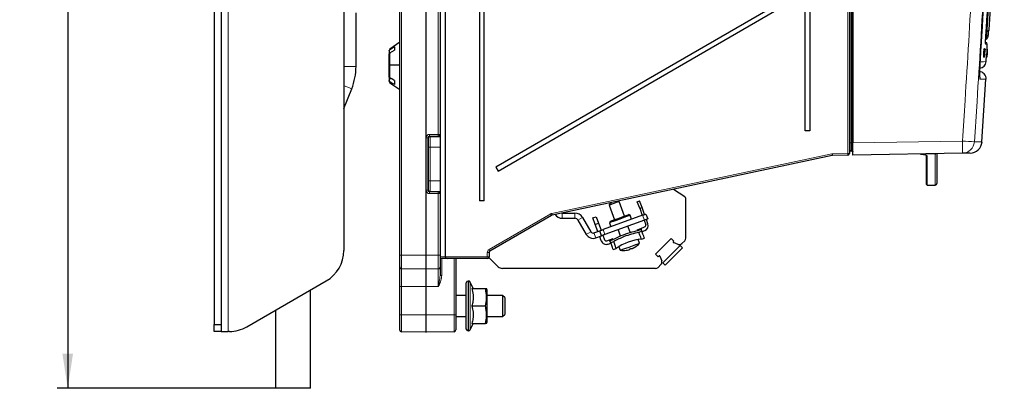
# Model space of a CAD drawing. Header units: millimetres. Extents: x 5 to 418, y 2 to 292.
# Tile 42 of 53: x 166 to 259, y 122 to 157. Entities that reach past the tile are written whole.
import ezdxf

# ---------------------------------------------------------------- set-up
doc = ezdxf.new("R2010")
doc.units = ezdxf.units.MM
doc.layers.add('SLD-0', color=7, linetype='Continuous')
doc.styles.add('SLDTEXTSTYLE0', font='TXT', dxfattribs={"width": 0.605})
doc.dimstyles.new('SLDDIMSTYLE0', dxfattribs={"dimtxt": 3.5, "dimasz": 3.302, "dimexe": 0, "dimexo": 0.0625, "dimgap": 0.875, "dimtad": 1, "dimlfac": 3, "dimrnd": 1e-09, "dimzin": 12, "dimdsep": 46, "dimtxsty": 'SLDTEXTSTYLE0', "dimsah": 1, "dimcen": 0.09, "dimadec": 0, "dimazin": 3, "dimtfac": 1, "dimtofl": 0, "dimtmove": 0, "dimatfit": 3, "dimfxl": 1, "dimfrac": 2, "dimtolj": 1, "dimtzin": 12, "dimarcsym": 0})

# ---------------------------------------------------------------- blocks, each defined once
blk = doc.blocks.new('_D_3')
at = {"layer": 'SLD-0', "color": 7}
for p, q in [((184.038, 252.29), (169.082, 252.29)), ((170.082, 252.29), (170.082, 121.89)), ((192.872, 121.89), (169.082, 121.89))]:
    blk.add_line(p, q, dxfattribs=at)
for points in [[(170.082, 252.29), (169.574, 248.988), (170.59, 248.988)], [(170.082, 121.89), (170.59, 125.192), (169.574, 125.192)]]:
    blk.add_solid(points, dxfattribs=at)
at = {"layer": 'SLD-0', "color": 7, "insert": (165.57, 181.074), "char_height": 3.5, "attachment_point": 1, "rotation": 90, "style": 'SLDTEXTSTYLE0'}
blk.add_mtext('391,2', dxfattribs=at)

msp = doc.modelspace()

# ---------------------------------------------------------------- linework, layer by layer
at = {"color": 7, "linetype": 'Continuous', "lineweight": 18}
for p, q in [((185.3717, 127.2897), (185.3717, 252.2897)), ((201.8688, 245.223), (201.8688, 134.5564)), ((204.2022, 134.5564), (204.2022, 245.223)), ((204.208, 245.223), (204.208, 134.5564)), ((244.7036, 244.5567), (244.7036, 145.223)), ((244.8056, 145.223), (244.8056, 244.5567)), ((244.3747, 144.2202), (244.3747, 240.7644)), ((205.3746, 146.0431), (205.3746, 184.3196)), ((257.7866, 155.8547), (257.7869, 155.8596)), ((200.7761, 154.0988), (200.7761, 154.1559)), ((200.7761, 152.6308), (200.7761, 153.792)), ((257.3763, 153.9684), (257.3728, 153.9686)), ((257.65, 153.9144), (257.6494, 153.9144)), ((257.3558, 153.6676), (257.3533, 153.6677)), ((197.5384, 152.5035), (196.3717, 152.5035)), ((200.7761, 151.4182), (200.7761, 152.6275)), ((200.7761, 150.9568), (200.7761, 151.0589)), ((204.2109, 140.7359), (204.2109, 145.7102)), ((204.3746, 145.7102), (204.2109, 145.7102)), ((204.3746, 145.7102), (204.3746, 140.7359)), ((204.4279, 145.6569), (204.3746, 145.7102)), ((205.3717, 145.8765), (204.5413, 145.8767)), ((204.5413, 145.8767), (204.5945, 145.8235)), ((204.5442, 146.0434), (205.3746, 146.0431)), ((204.5945, 145.8235), (205.5384, 145.8235)), ((205.3717, 145.8582), (205.3717, 145.8765)), ((205.5384, 146.0431), (205.3746, 146.0431)), ((244.8717, 145.2288), (255.289, 145.4107)), ((204.4422, 141.6224), (204.4422, 144.8237)), ((204.6088, 144.8237), (204.4422, 144.8237)), ((204.6088, 144.8237), (205.5384, 144.8237)), ((204.6088, 144.8237), (204.6088, 141.6224)), ((244.7036, 145.223), (244.5384, 145.223)), ((244.8056, 145.223), (244.7036, 145.223)), ((244.8056, 145.223), (244.8717, 145.223)), ((216.1901, 138.5194), (242.8568, 144.1875)), ((242.9203, 144.1948), (244.3747, 144.2202)), ((244.3747, 144.2202), (244.5384, 144.2202)), ((251.9384, 143.9725), (251.9384, 141.2127)), ((252.7051, 141.2127), (252.7051, 144.1845)), ((204.6088, 141.6224), (204.4422, 141.6224)), ((204.6088, 141.6224), (205.5384, 141.6224)), ((204.3746, 140.7359), (204.2109, 140.7359)), ((204.3746, 140.7359), (204.4279, 140.7892)), ((204.5945, 140.6226), (204.5413, 140.5694)), ((204.5413, 140.5694), (205.3717, 140.5696)), ((205.3746, 140.403), (204.5442, 140.4027)), ((204.5945, 140.6226), (205.5384, 140.6226)), ((205.3717, 140.5696), (205.3717, 140.5879)), ((205.3746, 134.5564), (205.3746, 140.403)), ((205.3746, 140.403), (205.5384, 140.403)), ((210.2081, 135.0839), (216.0928, 138.482)), ((217.1811, 138.5564), (217.1811, 138.0564)), ((218.3906, 138.5564), (218.3906, 138.0564)), ((219.1123, 138.1397), (218.6793, 137.8897)), ((225.0051, 137.8827), (224.8341, 138.3526)), ((221.0753, 136.9845), (221.2463, 136.5146)), ((219.9013, 136.7731), (219.4683, 136.5231)), ((220.1979, 136.6652), (220.3689, 136.1953)), ((201.7051, 134.5564), (201.8688, 134.5564)), ((201.8688, 134.5564), (204.2022, 134.5564)), ((201.8688, 134.5564), (201.8688, 133.2638)), ((204.2022, 133.2231), (204.2022, 134.5564)), ((204.2022, 134.5564), (204.208, 134.5564)), ((204.208, 134.5564), (204.208, 133.2231)), ((204.208, 134.5564), (205.3746, 134.5564)), ((205.3746, 133.2435), (205.3746, 134.5564)), ((205.5384, 134.5564), (205.3746, 134.5564)), ((205.5384, 134.3897), (206.0384, 134.3897)), ((205.7022, 134.2231), (205.7022, 132.6086)), ((206.0384, 134.3897), (210.0414, 134.3897)), ((206.8746, 128.8897), (206.8746, 134.2231)), ((210.0414, 134.3897), (210.0414, 134.7952)), ((210.0414, 134.7952), (210.2051, 134.7952)), ((210.0414, 134.3897), (210.2051, 134.3897)), ((201.8688, 133.2638), (201.8688, 131.5564)), ((204.2022, 131.5564), (204.2022, 133.2231)), ((204.208, 133.2231), (204.208, 131.5564)), ((205.3746, 131.5564), (205.3746, 133.2435)), ((205.5384, 132.6086), (205.7022, 132.6086)), ((201.7051, 131.5564), (201.8688, 131.5564)), ((204.2022, 131.5564), (201.8688, 131.5564)), ((201.8688, 131.5564), (201.8688, 128.8897)), ((204.2022, 131.5564), (204.208, 131.5564)), ((204.2022, 128.8897), (204.2022, 131.5564)), ((205.3746, 131.5564), (204.208, 131.5564)), ((204.208, 131.5564), (204.208, 128.8897)), ((208.2051, 132.0897), (208.2051, 127.3564)), ((208.2656, 127.3564), (208.2656, 132.0897)), ((208.4166, 131.9935), (208.4166, 127.4526)), ((201.7051, 128.8897), (201.8688, 128.8897)), ((201.8688, 128.8897), (204.2022, 128.8897)), ((201.8688, 128.8897), (201.8688, 127.2638)), ((204.2022, 128.8897), (204.208, 128.8897)), ((204.2022, 127.2231), (204.2022, 128.8897)), ((204.208, 128.8897), (206.8746, 128.8897)), ((204.208, 128.8897), (204.208, 127.2231)), ((206.8746, 127.2696), (206.8746, 128.8897)), ((206.8746, 128.8897), (207.0384, 128.8897))]:
    msp.add_line(p, q, dxfattribs=at)
at = {"color": 7, "linetype": 'Continuous', "lineweight": 25}
for p, q in [((184.0384, 251.6231), (184.0384, 127.9564)), ((184.7051, 251.6231), (184.7051, 127.9564)), ((201.7051, 134.5564), (201.7051, 245.223)), ((244.8717, 244.5509), (244.8717, 145.2288)), ((244.5384, 240.7644), (244.5384, 144.2202)), ((206.0384, 239.4899), (206.0384, 134.3897)), ((209.3135, 239.7231), (209.3135, 139.7231)), ((209.7544, 139.7231), (209.7544, 239.7231)), ((240.3135, 146.3897), (240.3135, 239.7231)), ((240.7544, 239.7231), (240.7544, 146.3897)), ((205.5384, 184.3196), (205.5384, 146.0431)), ((257.8277, 155.977), (258.703, 170.0064)), ((238.997, 159.1826), (210.8542, 142.9317)), ((211.0708, 142.5564), (239.2136, 158.8073)), ((196.3717, 158.4564), (196.3717, 134.9877)), ((197.5384, 152.5035), (197.5384, 157.5934)), ((201.7051, 154.8064), (200.7761, 154.1559)), ((257.4558, 154.8007), (257.5133, 154.7957)), ((200.7051, 153.9746), (200.7051, 154.0194)), ((200.7051, 153.9746), (200.7051, 153.8641)), ((200.7051, 153.8641), (200.7051, 153.6879)), ((200.7051, 153.8641), (200.8603, 153.8454)), ((201.2051, 154.3705), (200.7761, 154.0988)), ((200.7761, 153.792), (201.2051, 154.0637)), ((201.2051, 154.3705), (201.2051, 154.0637)), ((257.3024, 153.9486), (257.2863, 153.5827)), ((257.3356, 153.9464), (257.3024, 153.9486)), ((257.319, 153.9485), (257.3024, 153.9486)), ((257.3522, 153.9463), (257.319, 153.9485)), ((257.3356, 153.9464), (257.3196, 153.5805)), ((257.3196, 153.5805), (257.3522, 153.9463)), ((257.3228, 153.3974), (257.3614, 153.8089)), ((257.3522, 153.9463), (257.3356, 153.9464)), ((257.3614, 153.8089), (257.3401, 153.8103)), ((257.3418, 154.1576), (257.3421, 154.1646)), ((257.3753, 154.1624), (257.3421, 154.1646)), ((257.3421, 154.1646), (257.3423, 154.1646)), ((257.3804, 154.1623), (257.3475, 154.1645)), ((257.3664, 153.8076), (257.3502, 153.3971)), ((257.3614, 153.8089), (257.3753, 154.1624)), ((257.362, 153.397), (257.4017, 153.9931)), ((257.3944, 154.1622), (257.3622, 154.1643)), ((257.4168, 154.1619), (257.3659, 153.397)), ((257.3996, 154.1621), (257.3664, 153.8076)), ((257.3996, 154.1621), (257.3676, 154.1642)), ((257.3804, 154.1623), (257.3728, 153.9686)), ((257.3873, 153.8804), (257.3733, 153.8813)), ((257.3753, 154.1624), (257.3804, 154.1623)), ((257.3763, 153.9684), (257.3944, 154.1622)), ((257.3933, 153.9708), (257.3818, 153.9716)), ((257.4143, 154.162), (257.3825, 154.1641)), ((257.4168, 154.1619), (257.385, 154.164)), ((257.3873, 153.8804), (257.3933, 153.9708)), ((257.3944, 154.1622), (257.3996, 154.1621)), ((257.4021, 154.1549), (257.4078, 154.1737)), ((257.441, 154.1715), (257.4084, 154.1737)), ((257.4143, 154.162), (257.4168, 154.1619)), ((257.4378, 153.949), (257.432, 153.9259)), ((257.4346, 154.1502), (257.441, 154.1715)), ((257.6071, 153.9407), (257.5838, 153.5749)), ((257.6067, 153.3897), (257.6355, 153.8013)), ((257.6403, 153.9385), (257.6071, 153.9407)), ((257.6092, 153.9407), (257.6071, 153.9407)), ((257.6424, 153.9385), (257.6092, 153.9407)), ((257.6361, 153.8001), (257.6102, 153.3897)), ((257.617, 153.5726), (257.6424, 153.9385)), ((257.6403, 153.9385), (257.617, 153.5726)), ((257.6579, 154.1547), (257.6246, 154.1569)), ((257.6585, 154.1547), (257.6256, 154.1569)), ((257.6258, 153.5761), (257.6502, 153.9333)), ((257.6603, 154.1547), (257.6281, 154.1568)), ((257.6517, 153.9332), (257.6286, 153.5759)), ((257.6609, 154.1547), (257.6289, 154.1568)), ((257.6625, 154.1547), (257.6307, 154.1568)), ((257.6355, 153.8013), (257.6329, 153.8015)), ((257.6654, 154.1547), (257.6331, 154.1568)), ((257.666, 154.1547), (257.6334, 154.1569)), ((257.6355, 153.8013), (257.6579, 154.1547)), ((257.6355, 153.7526), (257.6414, 153.8409)), ((257.6502, 153.9251), (257.6357, 153.7134)), ((257.6609, 154.1547), (257.6361, 153.8001)), ((257.637, 153.7134), (257.65, 153.9144)), ((257.6414, 153.8409), (257.639, 153.841)), ((257.6424, 153.9385), (257.6403, 153.9385)), ((257.6585, 154.1547), (257.6463, 153.961)), ((257.6482, 153.9487), (257.6465, 153.9488)), ((257.6467, 153.9608), (257.6603, 154.1547)), ((257.6482, 153.9487), (257.6484, 153.9585)), ((257.6579, 154.1547), (257.6585, 154.1547)), ((257.659, 154.0614), (257.6654, 154.1547)), ((257.666, 154.1547), (257.66, 154.0613)), ((257.6603, 154.1547), (257.6609, 154.1547)), ((257.6654, 154.1547), (257.666, 154.1547)), ((200.7051, 153.6861), (200.7051, 153.6879)), ((200.7051, 153.6861), (200.7051, 153.6678)), ((200.7051, 152.6246), (200.7051, 153.6678)), ((257.3196, 153.5805), (257.2863, 153.5827)), ((257.3228, 153.3974), (257.2896, 153.3996)), ((257.328, 153.3973), (257.3228, 153.3974)), ((257.3527, 153.6605), (257.328, 153.3973)), ((257.3451, 153.3972), (257.3281, 153.3983)), ((257.3451, 153.3972), (257.3558, 153.6676)), ((257.3502, 153.3971), (257.3451, 153.3972)), ((257.362, 153.397), (257.3503, 153.3978)), ((257.3556, 153.3891), (257.3522, 153.4133)), ((257.3889, 153.3869), (257.3564, 153.3891)), ((257.3659, 153.397), (257.362, 153.397)), ((257.4014, 153.785), (257.3918, 153.7856)), ((257.4155, 153.6666), (257.4181, 153.6415)), ((257.6067, 153.3897), (257.5735, 153.3919)), ((257.6109, 153.3799), (257.5792, 153.382)), ((257.617, 153.5726), (257.5838, 153.5749)), ((257.6074, 153.3897), (257.6067, 153.3897)), ((257.6258, 153.653), (257.6074, 153.3897)), ((257.6095, 153.3897), (257.6074, 153.3899)), ((257.6095, 153.3897), (257.6266, 153.66)), ((257.6102, 153.3897), (257.6095, 153.3897)), ((257.6135, 153.3897), (257.613, 153.3897)), ((257.6263, 153.5761), (257.6135, 153.3897)), ((257.616, 153.3897), (257.6135, 153.3899)), ((257.6165, 153.3897), (257.616, 153.3897)), ((257.6241, 153.5957), (257.6232, 153.5957)), ((257.6253, 153.6055), (257.6238, 153.6056)), ((257.6241, 153.5957), (257.6253, 153.6055)), ((257.6277, 153.6206), (257.6248, 153.6208)), ((257.6355, 153.7526), (257.6331, 153.7527)), ((200.7051, 151.536), (200.7051, 152.6213)), ((201.7051, 152.6604), (200.7761, 152.6308)), ((200.7761, 152.6275), (201.7051, 152.6571)), ((200.7051, 151.536), (200.7051, 151.3654)), ((200.838, 151.381), (200.7051, 151.3654)), ((200.7051, 151.3639), (200.8401, 151.3797)), ((200.7051, 151.3639), (200.7051, 151.3654)), ((200.7051, 151.3639), (200.7051, 151.2815)), ((200.7051, 151.2815), (200.7051, 151.1767)), ((200.7051, 151.0934), (200.7051, 151.1767)), ((201.2051, 151.1604), (201.2051, 150.8011)), ((257.1582, 145.3429), (257.5195, 151.2979)), ((196.3717, 148.5144), (197.1258, 150.3807)), ((200.7761, 150.9568), (201.7051, 150.3064)), ((240.7544, 146.3897), (240.3135, 146.3897)), ((205.5384, 146.0431), (205.5384, 146.0342)), ((205.5384, 146.0342), (205.5384, 140.4119)), ((244.8056, 144.4571), (244.7036, 144.458)), ((244.8717, 144.8958), (244.8056, 144.8946)), ((244.8717, 144.0623), (244.8717, 145.2288)), ((242.8885, 144.0245), (216.2218, 138.3563)), ((244.3746, 144.0535), (242.9202, 144.0281)), ((255.289, 144.2442), (244.8717, 144.0623)), ((251.8717, 144.0381), (251.8597, 144.0518)), ((252.7051, 144.1845), (251.8717, 144.1845)), ((251.8717, 141.2794), (251.8717, 144.0381)), ((252.8717, 144.202), (252.8717, 141.3794)), ((210.8542, 142.9317), (211.0708, 142.5564)), ((228.8642, 140.0892), (227.7787, 140.8128)), ((251.9384, 141.2127), (252.7051, 141.2127)), ((205.5384, 140.4119), (205.5384, 140.403)), ((205.5384, 140.403), (205.5384, 134.5564)), ((228.9384, 136.1611), (228.9384, 139.9505)), ((209.7544, 139.7231), (209.3135, 139.7231)), ((221.7505, 139.515), (221.6509, 139.3013)), ((221.6509, 139.3013), (222.1572, 137.9104)), ((222.5906, 139.6434), (222.4923, 139.6892)), ((223.0969, 138.2524), (222.5906, 139.6434)), ((224.3307, 139.6382), (224.5499, 139.718)), ((224.5587, 139.0117), (224.3307, 139.6382)), ((224.7779, 139.0915), (224.5499, 139.718)), ((224.5587, 139.0117), (224.7779, 139.0915)), ((224.5587, 139.0117), (224.8027, 138.3412)), ((225.022, 138.421), (224.7779, 139.0915)), ((216.1731, 138.3376), (210.2884, 134.9396)), ((217.1648, 138.5568), (217.1811, 138.5564)), ((217.1811, 138.5564), (218.3906, 138.5564)), ((217.1811, 138.0564), (218.3906, 138.0564)), ((218.6793, 137.8897), (219.4683, 136.5231)), ((219.1123, 138.1397), (219.9013, 136.7731)), ((220.1021, 138.0991), (220.4153, 138.2131)), ((220.3301, 137.4726), (220.1021, 138.0991)), ((220.4153, 138.2131), (220.6433, 137.5866)), ((224.8341, 138.3526), (221.0753, 136.9845)), ((225.0051, 137.8827), (221.2463, 136.5146)), ((223.6479, 138.3465), (223.5198, 138.4063)), ((223.7847, 137.9707), (223.6479, 138.3465)), ((224.9737, 137.8713), (225.1287, 137.4456)), ((225.1473, 138.4666), (225.3183, 137.9967)), ((225.348, 137.5254), (225.193, 137.9511)), ((220.3301, 137.4726), (220.6433, 137.5866)), ((220.5741, 136.8021), (220.3301, 137.4726)), ((220.6433, 137.5866), (220.8874, 136.9161)), ((221.7343, 137.7565), (221.6746, 137.6283)), ((221.6746, 137.6283), (221.8114, 137.2524)), ((222.4992, 136.9707), (222.7112, 136.3883)), ((223.6509, 136.7303), (223.4389, 137.3127)), ((224.3251, 136.9757), (224.6689, 137.1008)), ((224.4159, 136.9092), (224.7009, 137.013)), ((224.6689, 137.1008), (225.0291, 137.2319)), ((224.7691, 136.8255), (224.7009, 137.013)), ((220.1979, 136.6652), (220.7621, 136.8705)), ((220.3689, 136.1953), (220.9331, 136.4006)), ((220.9001, 135.9065), (220.7451, 136.3322)), ((220.9331, 136.4006), (220.7621, 136.8705)), ((221.0584, 136.4462), (221.2133, 136.0205)), ((221.4269, 135.9209), (221.6932, 136.0178)), ((221.6932, 136.0178), (222.037, 136.1429)), ((221.7252, 135.9299), (222.0102, 136.0336)), ((224.5283, 135.684), (224.4252, 136.0314)), ((224.7691, 136.8255), (224.4841, 136.7218)), ((224.7224, 136.0672), (225.0073, 136.1709)), ((224.7829, 136.7876), (225.0491, 136.8845)), ((226.078, 134.6593), (227.5688, 136.1501)), ((227.821, 135.8979), (227.5688, 136.1501)), ((221.541, 135.6076), (221.8072, 135.7045)), ((221.7934, 135.7425), (221.7252, 135.9299)), ((221.7934, 135.7425), (222.0784, 135.8462)), ((222.0316, 135.0879), (222.3166, 135.1916)), ((222.5673, 135.3551), (222.7116, 135.0227)), ((223.5644, 135.0915), (223.566, 135.0808)), ((223.8588, 135.189), (223.8596, 135.1877)), ((228.3967, 135.4813), (226.7468, 133.8314)), ((228.6324, 135.2456), (226.9825, 133.5957)), ((227.821, 135.8979), (227.7579, 135.8349)), ((228.208, 135.5744), (227.7774, 135.742)), ((228.6324, 135.2456), (228.3967, 135.4813)), ((228.5646, 135.6493), (228.8408, 135.9254)), ((201.7051, 133.4305), (201.7051, 134.5564)), ((205.5384, 134.5564), (205.5384, 133.4101)), ((206.2051, 134.2231), (205.7051, 134.2231)), ((210.0384, 134.2231), (206.2051, 134.2231)), ((207.0384, 134.2231), (207.0384, 128.8897)), ((211.0891, 133.4557), (210.1991, 134.3456)), ((210.2051, 134.7952), (210.2051, 134.3897)), ((226.078, 134.6593), (226.3302, 134.4071)), ((226.3932, 134.4702), (226.3302, 134.4071)), ((226.4861, 134.4507), (226.6537, 134.0201)), ((201.7051, 131.5564), (201.7051, 133.4305)), ((204.2022, 133.2231), (201.8688, 133.2638)), ((205.3746, 133.2435), (204.208, 133.2231)), ((205.5384, 133.4101), (205.5384, 132.6086)), ((226.067, 133.2897), (211.4898, 133.2897)), ((226.5788, 133.6635), (226.3027, 133.3874)), ((226.9825, 133.5957), (226.7468, 133.8314)), ((187.1452, 127.7363), (194.7051, 132.101)), ((201.7051, 128.8897), (201.7051, 131.5564)), ((208.0384, 127.5231), (208.0384, 131.9231)), ((208.2656, 132.0897), (208.2051, 132.0897)), ((208.6981, 131.3897), (208.4166, 131.9935)), ((208.5779, 131.3897), (209.8686, 131.3897)), ((210.0384, 131.2231), (209.9717, 131.3897)), ((193.2051, 121.8897), (193.2051, 131.2349)), ((208.0384, 130.7231), (207.0384, 130.7231)), ((210.0384, 129.7231), (210.0384, 131.2231)), ((211.5051, 130.7231), (210.0384, 130.7231)), ((211.7051, 130.523), (211.5051, 130.7231)), ((211.5051, 130.7231), (211.5051, 129.3667)), ((211.7051, 130.523), (211.7051, 129.4379)), ((208.5779, 129.7231), (209.8686, 129.7231)), ((210.0384, 128.2231), (210.0384, 129.7231)), ((211.7051, 129.4379), (211.7051, 128.9231)), ((189.8717, 129.3104), (189.8717, 121.8897)), ((201.7051, 127.4305), (201.7051, 128.8897)), ((207.0384, 128.8897), (207.0384, 127.4363)), ((207.0384, 128.723), (208.0384, 128.723)), ((210.0384, 128.723), (211.5051, 128.723)), ((211.5051, 129.3667), (211.5051, 128.723)), ((211.5051, 128.723), (211.7051, 128.9231)), ((184.0384, 127.9564), (184.7051, 127.9564)), ((184.0384, 127.2897), (184.0384, 127.9564)), ((184.7051, 127.9564), (184.7051, 127.2897)), ((208.4166, 127.4526), (208.6981, 128.0564)), ((208.5779, 128.0564), (209.8686, 128.0564)), ((209.9717, 128.0564), (210.0384, 128.2231)), ((184.7051, 127.2897), (184.0384, 127.2897)), ((184.7051, 127.2897), (185.3717, 127.2897)), ((185.4786, 127.2897), (185.3717, 127.2897)), ((204.2022, 127.2231), (201.8688, 127.2638)), ((206.8746, 127.2696), (204.208, 127.2231)), ((208.2051, 127.3564), (208.2656, 127.3564)), ((193.2051, 121.8897), (189.8717, 121.8897))]:
    msp.add_line(p, q, dxfattribs=at)
at = {"color": 7, "linetype": 'Continuous', "lineweight": 18, "flags": 128}
for points in [[(258.5189, 170.0064), (258.4773, 169.3411), (258.3111, 166.6796), (257.6159, 155.5512)], [(257.4929, 154.6841), (257.4964, 154.6656), (257.4974, 154.6334)], [(256.9754, 151.3077), (256.9702, 151.442), (256.9491, 151.5394)], [(197.1258, 150.3807), (197.1222, 150.3822), (197.0365, 150.4167), (196.8429, 150.495), (196.5557, 150.611), (196.3717, 150.6854)]]:
    msp.add_lwpolyline(points, dxfattribs=at)
at = {"color": 7, "linetype": 'Continuous', "lineweight": 25, "flags": 128}
for points in [[(257.6346, 154.1564), (257.6379, 154.2063), (257.6515, 154.4127), (257.6651, 154.6191)], [(257.5554, 152.9678), (257.5693, 153.1742), (257.5831, 153.3806), (257.5837, 153.3899)], [(200.9556, 151.3103), (200.7722, 151.2892), (200.7051, 151.2815)], [(222.0839, 139.4589), (221.9074, 139.3947), (221.7635, 139.3423), (221.6739, 139.3097), (221.6509, 139.3013)], [(221.7505, 139.515), (221.7659, 139.5205), (221.8256, 139.5423), (221.8599, 139.5548)], [(222.5906, 139.6434), (222.5892, 139.6428), (222.5394, 139.6247), (222.4259, 139.5834), (222.2659, 139.5252), (222.0839, 139.4589)], [(223.6479, 138.3465), (223.6329, 138.3411), (223.5157, 138.2984), (223.2955, 138.2182), (222.9987, 138.1102), (222.6613, 137.9874), (222.3238, 137.8646), (222.027, 137.7566), (221.8068, 137.6764), (221.6896, 137.6337), (221.6746, 137.6283)], [(223.5198, 138.4063), (223.4857, 138.3939), (223.3394, 138.3407), (223.097, 138.2524), (222.7911, 138.1411), (222.463, 138.0217), (222.1571, 137.9103), (221.9147, 137.8221), (221.7684, 137.7689), (221.7343, 137.7565)], [(224.8341, 138.3526), (224.8952, 138.3748), (224.9539, 138.3962), (225.0081, 138.4159), (225.0555, 138.4332), (225.0945, 138.4474), (225.1234, 138.4579), (225.1413, 138.4644), (225.1473, 138.4666)], [(225.3183, 137.9967), (225.3123, 137.9945), (225.2945, 137.9881), (225.2655, 137.9775), (225.2266, 137.9633), (225.1791, 137.9461), (225.1249, 137.9264), (225.0662, 137.905), (225.0051, 137.8827)], [(220.7621, 136.8705), (220.7681, 136.8727), (220.7859, 136.8792), (220.8148, 136.8897), (220.8538, 136.9039), (220.9013, 136.9212), (220.9554, 136.9409), (221.0142, 136.9623), (221.0753, 136.9845)], [(224.6689, 137.1008), (224.6698, 137.0983), (224.6726, 137.0906), (224.6772, 137.0779), (224.6836, 137.0603), (224.6917, 137.0381), (224.7009, 137.013)], [(221.2463, 136.5146), (221.1852, 136.4924), (221.1264, 136.471), (221.0723, 136.4513), (221.0248, 136.434), (220.9859, 136.4199), (220.9569, 136.4093), (220.9391, 136.4028), (220.9331, 136.4006)], [(221.7252, 135.9299), (221.716, 135.955), (221.7079, 135.9773), (221.7015, 135.9948), (221.6969, 136.0075), (221.6941, 136.0152), (221.6932, 136.0178)], [(224.7224, 136.0672), (224.722, 136.0683), (224.7026, 136.1217), (224.6547, 136.2531), (224.5808, 136.4563), (224.4841, 136.7218)], [(225.0073, 136.1709), (225.007, 136.1719), (224.9877, 136.225), (224.9399, 136.3563), (224.8659, 136.5597), (224.7691, 136.8255)], [(222.0316, 135.0879), (222.0313, 135.0889), (222.012, 135.1419), (221.9642, 135.2732), (221.8902, 135.4766), (221.7934, 135.7425)], [(222.3166, 135.1916), (222.3162, 135.1927), (222.2968, 135.246), (222.249, 135.3774), (222.175, 135.5807), (222.0784, 135.8462)], [(222.7116, 135.0227), (222.7117, 135.0228), (222.7775, 135.0467), (222.9572, 135.1121), (223.2263, 135.2101), (223.5486, 135.3274)], [(223.5486, 135.3274), (223.8805, 135.4482), (224.1773, 135.5562), (224.3988, 135.6368), (224.5151, 135.6791), (224.5283, 135.684)]]:
    msp.add_lwpolyline(points, dxfattribs=at)
at = {"color": 7, "linetype": 'Continuous', "lineweight": 25}
for centre, radius, start, end in [((257.495, 155.9982), 0.3333, 331.940737, 356.223915), ((257.4988, 154.6296), 0.1667, 357.305826, 85), ((200.8717, 154.0194), 0.1667, 125, 180), ((256.8904, 153.0156), 0.6667, 273, 355.664366), ((191.8717, 152.5035), 5.6667, 338, 0), ((256.8842, 151.3392), 0.6667, 355.705391, 88.999998), ((200.8717, 151.0934), 0.1667, 180, 235), ((244.7051, 144.6246), 0.1667, 179.999989, 269.5), ((244.8051, 144.3904), 0.0667, 48.174647, 89.5), ((244.8051, 144.3904), 0.0667, 0.000011, 26.251929), ((255.9967, 145.4234), 1.1667, 271, 355.920149), ((242.9232, 143.8615), 0.1667, 91, 102), ((244.3717, 144.2202), 0.1667, 271, 0), ((251.9384, 141.2794), 0.0667, 180, 270), ((252.7051, 141.3794), 0.1667, 270, 0), ((228.7717, 139.9505), 0.1667, 0, 56.309932), ((217.1811, 138.8897), 0.8333, 214.750453, 270), ((218.3906, 137.7231), 0.8333, 30, 90), ((218.3906, 137.7231), 0.3333, 30, 90), ((224.9721, 137.3886), 0.1667, 290, 20), ((224.8781, 137.3543), 0.5, 290, 20), ((220.1139, 136.8959), 0.7455, 210, 290), ((220.1139, 136.8959), 0.2455, 210, 290), ((221.3699, 136.0775), 0.1667, 200, 290), ((225.1723, 131.0884), 4.9991, 95.163487, 124.836513), ((228.6051, 136.1611), 0.3333, 315, 0), ((221.3699, 136.0775), 0.5, 200, 290), ((223.0433, 136.7323), 1.7334, 277.418193, 286.748975), ((223.4325, 135.2167), 0.1817, 307.412344, 332.229002), ((223.3874, 135.3964), 0.3626, 299.508678, 318.457958), ((222.9522, 137.0861), 2.0565, 288.16246, 291.835845), ((223.0079, 137.1389), 2.087, 288.171936, 289.931953), ((223.7705, 135.5359), 0.3627, 261.543882, 280.491922), ((223.0821, 136.9463), 1.9213, 293.118121, 301.956305), ((223.1751, 136.7809), 1.734, 293.252433, 302.579782), ((224.0997, 135.3295), 0.0133, 267.026625, 312.953631), ((223.0235, 136.9921), 1.9939, 302.913678, 319.000334), ((227.798, 135.7948), 0.0567, 135, 248.723329), ((228.3289, 135.885), 0.3333, 248.723329, 315), ((193.0384, 134.9877), 3.3333, 300, 0), ((205.7051, 134.3897), 0.1667, 180, 270), ((206.2051, 134.3897), 0.1667, 180, 270), ((210.0384, 134.3897), 0.1667, 270, 0), ((223.0235, 136.9921), 1.9939, 260.999666, 277.086322), ((223.2681, 135.025), 0.0117, 265.389848, 289.452869), ((226.4333, 134.4301), 0.0567, 21.276671, 135), ((201.8717, 133.4305), 0.1667, 180, 269), ((204.2051, 133.3897), 0.1667, 269, 271), ((205.3717, 133.4101), 0.1667, 271, 0), ((211.4898, 133.8564), 0.5667, 225, 270), ((226.067, 133.6231), 0.3333, 270, 315), ((226.3431, 133.8992), 0.3333, 315, 21.276671), ((208.2051, 131.9231), 0.1667, 90, 180), ((208.2656, 131.9231), 0.1667, 25, 90), ((185.4786, 130.6231), 3.3333, 270, 300), ((201.8717, 127.4305), 0.1667, 180, 269), ((204.2051, 127.3897), 0.1667, 269, 271), ((206.8717, 127.4363), 0.1667, 271, 0), ((208.2051, 127.5231), 0.1667, 180, 270), ((208.2656, 127.5231), 0.1667, 270, 335)]:
    msp.add_arc(centre, radius, start, end, dxfattribs=at)
at = {"color": 7, "linetype": 'Continuous', "lineweight": 18}
for centre, radius, start, end in [((257.2786, 155.4052), 0.3334, 314.54356, 356.434952), ((256.679, 141.8066), 13.7765, 86.100557, 86.425098), ((256.3213, 152.9857), 0.6673, 330.836363, 356.17418), ((204.5946, 145.6568), 0.1667, 90.020821, 179.98046), ((202.0561, 146.0035), 2.4885, 357.080899, 0.919016), ((202.8865, 146.0032), 2.4885, 357.080899, 0.919016), ((205.3717, 146.0431), 0.1667, 269.995913, 359.994909), ((205.3717, 146.0248), 0.1667, 269.995202, 359.995619), ((236.7803, -129.6856), 275.7182, 85.913192, 86.150882), ((238.5731, 144.8274), 16.7261, 358.001673, 1.998327), ((255.2675, 145.4091), 1.1651, 271.055972, 356.181668), ((242.9261, 143.8615), 0.3333, 91, 102), ((240.5521, 143.6554), 2.3654, 8.978619, 13.002015), ((240.6026, 144.1126), 2.3192, 357.913804, 2.031546), ((242.0551, 144.138), 2.3211, 357.913813, 2.028121), ((251.9379, 144.0387), 0.0661, 180.487024, 270.472869), ((204.5946, 140.7893), 0.1667, 180.01785, 269.982577), ((202.0561, 140.4426), 2.4885, 359.080984, 2.919101), ((205.3717, 140.4213), 0.1667, 0.004381, 90.004798), ((202.8865, 140.4429), 2.4885, 359.080984, 2.919101), ((205.3717, 140.403), 0.1667, 0.005091, 90.004087), ((213.868, 137.1493), 2.5934, 27.272268, 30.922367), ((213.886, 137.9873), 2.3647, 8.978445, 13.003031), ((207.9786, 133.7486), 2.5987, 27.276423, 30.918965), ((207.7181, 134.3481), 2.3237, 356.91618, 1.027274)]:
    msp.add_arc(centre, radius, start, end, dxfattribs=at)
for centre, major_axis, ratio, start_param, end_param in [((204.5443, 145.71), (0.2837, -0.1754), 0.999319, 2.1244316, 3.6949233), ((204.5414, 145.71), (0.1382, -0.0936), 0.9983616, 2.1659046, 3.7363963), ((204.4276, 144.8237), (0, 0.8333), 0.0174551, 4.712389, 6.265732), ((204.5943, 144.8237), (0, 1), 0.0145459, 4.712389, 6.265732), ((204.4276, 141.6224), (0, 0.8333), 0.0174551, 3.1590459, 4.712389), ((204.5943, 141.6224), (0, 1), 0.0145459, 3.1590459, 4.712389), ((204.5443, 140.7361), (0.2837, 0.1754), 0.999319, 2.588262, 4.1587537), ((204.5414, 140.7361), (0.1382, 0.0936), 0.9983616, 2.546789, 4.1172807), ((216.2594, 138.1933), (0.0774, 0.3242), 0.9998603, 0.4437829, 0.7579963), ((210.3747, 134.7952), (0.2004, 0.2664), 0.9998065, 1.168458, 2.2157486)]:
    msp.add_ellipse(centre, major_axis=major_axis, ratio=ratio, start_param=start_param, end_param=end_param, dxfattribs=at)
at = {"color": 7, "linetype": 'Continuous', "lineweight": 25}
for centre, major_axis, ratio, start_param, end_param in [((205.7051, 145.8582), (0.3333, 0), 0.0174551, 3.1415927, 4.1887902), ((205.7051, 140.5879), (0.3333, 0), 0.0174551, 2.0943951, 3.1415927), ((216.2564, 138.1933), (0.1402, 0.0901), 0.9996729, 1.2088715, 1.5230849), ((210.3717, 134.7952), (0.0915, 0.1394), 0.9995948, 1.1047155, 2.1520061)]:
    msp.add_ellipse(centre, major_axis=major_axis, ratio=ratio, start_param=start_param, end_param=end_param, dxfattribs=at)
at = {"color": 7, "linetype": 'Continuous', "lineweight": 18}
for points, knots in [([(255.289, 145.4107), (255.375, 146.6916), (255.712, 151.7146), (256.2296, 160.4847), (256.7759, 171.7232), (257.2107, 182.9671), (257.4002, 190.466), (257.495, 194.2157)], [0, 0, 0, 0, 0.0788317, 0.3091109, 0.5394158, 0.769695, 1, 1, 1, 1]), ([(258.6376, 194.1507), (258.5428, 190.4039), (258.3531, 182.9098), (257.9183, 171.6671), (257.3717, 160.4224), (256.8536, 151.6428), (256.5161, 146.6139), (256.4301, 145.3315)], [0, 0, 0, 0, 0.230063, 0.4601517, 0.6906155, 0.9211051, 1, 1, 1, 1]), ([(258.9469, 194.1878), (258.9345, 193.7435), (258.8726, 191.5222), (258.578, 182.1931), (258.0035, 168.8833), (257.269, 157.3637), (256.9871, 152.9412)], [0, 0, 0, 0, 0.0322876, 0.1614382, 0.6780666, 1, 1, 1, 1]), ([(257.75, 155.3869), (257.7603, 155.5178), (257.7727, 155.6754), (257.7849, 155.8329), (257.7869, 155.8596)], [0, 0, 0, 0, 0.830622, 1, 1, 1, 1]), ([(257.7869, 155.8596), (257.7892, 155.8882), (257.7939, 155.9455), (257.7972, 155.9743), (257.7981, 155.9764), (257.7984, 155.977)], [0, 0, 0, 0, 0.4289688, 0.8581065, 1, 1, 1, 1]), ([(257.7984, 155.977), (257.8013, 155.977), (257.8158, 155.9773), (257.8322, 155.9776), (257.8239, 155.9774), (257.8219, 155.9774)], [0, 0, 0, 0, 0.1604843, 0.8024277, 1, 1, 1, 1]), ([(257.4974, 154.6334), (257.4955, 154.6416), (257.4918, 154.658), (257.4918, 154.7416), (257.4948, 154.8205), (257.4956, 154.8416)], [0, 0, 0, 0, 0.4227104, 0.8453872, 1, 1, 1, 1]), ([(257.6159, 155.5512), (257.6148, 155.5325), (257.6126, 155.495), (257.6105, 155.445), (257.6096, 155.4073), (257.61, 155.3873), (257.611, 155.3853), (257.6114, 155.3845)], [0, 0, 0, 0, 0.2147507, 0.4295767, 0.6438125, 0.8575559, 1, 1, 1, 1]), ([(257.6114, 155.3845), (257.619, 155.3846), (257.6569, 155.3853), (257.7078, 155.3862), (257.7372, 155.3867), (257.75, 155.3869)], [0, 0, 0, 0, 0.1241021, 0.6205162, 1, 1, 1, 1]), ([(257.6464, 154.6204), (257.6506, 154.62), (257.6631, 154.6189), (257.5637, 154.6276), (257.4974, 154.6334)], [0, 0, 0, 0, 0.3324435, 1, 1, 1, 1]), ([(256.9871, 152.9412), (257.0128, 152.9425), (257.1412, 152.9492), (257.3988, 152.9627), (257.5911, 152.9728), (257.5378, 152.97), (257.5296, 152.9696)], [0, 0, 0, 0, 0.0691303, 0.3456599, 0.8987746, 1, 1, 1, 1]), ([(256.9754, 151.3077), (256.9675, 151.3226), (256.9516, 151.3523), (256.9415, 151.5821), (256.9438, 151.92), (256.9569, 152.2949), (256.9711, 152.5428), (256.9767, 152.6417)], [0, 0, 0, 0, 0.214728, 0.4294031, 0.643776, 0.8579581, 1, 1, 1, 1]), ([(257.5144, 151.2982), (257.5248, 151.2981), (257.5664, 151.2973), (257.3921, 151.3004), (257.1143, 151.3053), (256.9754, 151.3077)], [0, 0, 0, 0, 0.14269221, 0.57121268, 1, 1, 1, 1]), ([(244.7036, 145.223), (244.7036, 145.223), (244.7036, 145.1381), (244.7036, 144.9672), (244.7036, 144.7381), (244.7036, 144.5644), (244.7036, 144.4717), (244.7036, 144.4619), (244.7036, 144.458)], [0, 0, 0, 0, 0.00001661, 0.21285069, 0.42515331, 0.64326183, 0.85607303, 1, 1, 1, 1]), ([(256.4301, 145.3315), (256.5123, 145.3329), (256.7724, 145.3374), (257.0356, 145.3419), (257.1968, 145.3447), (257.1496, 145.3439), (257.1444, 145.3438)], [0, 0, 0, 0, 0.1786138, 0.5651011, 0.9518387, 1, 1, 1, 1]), ([(205.5384, 132.6086), (205.5281, 132.4704), (205.5024, 132.1237), (205.4198, 131.7705), (205.375, 131.5579), (205.3746, 131.5564)], [0, 0, 0, 0, 0.3970226, 0.9955891, 1, 1, 1, 1]), ([(205.7022, 132.6086), (205.6828, 132.455), (205.6365, 132.0877), (205.4666, 131.753), (205.3753, 131.5577), (205.3746, 131.5564)], [0, 0, 0, 0, 0.4166106, 0.9959383, 1, 1, 1, 1])]:
    msp.add_open_spline(points, degree=3, knots=knots, dxfattribs=at)
at = {"color": 7, "linetype": 'Continuous', "lineweight": 25}
for points, knots in [([(256.9767, 152.6417), (257.1936, 156.3825), (257.6274, 163.8646), (258.2573, 177.6999), (258.5332, 187.7984), (258.7068, 194.1507)], [0, 0, 0, 0, 0.2705667, 0.5411634, 1, 1, 1, 1]), ([(257.5189, 155.2998), (257.5261, 155.4107), (257.562, 155.9651), (257.711, 158.2937), (258.2765, 167.6102), (258.8638, 179.6555), (259.1842, 189.931), (259.283, 193.0985)], [0, 0, 0, 0, 0.0088086, 0.0440433, 0.1849823, 0.7487663, 1, 1, 1, 1]), ([(257.7495, 155.3795), (257.751, 155.3992), (257.7635, 155.5576), (257.7758, 155.7159), (257.7866, 155.8547)], [0, 0, 0, 0, 0.1240777, 1, 1, 1, 1]), ([(257.7865, 155.8522), (257.7876, 155.866), (257.7905, 155.9047), (257.7937, 155.9386), (257.7943, 155.9436), (257.7945, 155.9453)], [0, 0, 0, 0, 0.2678635, 0.7537216, 1, 1, 1, 1]), ([(257.4937, 154.6741), (257.4937, 154.6739), (257.4939, 154.6722), (257.4928, 154.6866), (257.4925, 154.7309), (257.4943, 154.8003), (257.4954, 154.8416)], [0, 0, 0, 0, 0.02204459, 0.19735609, 0.522789, 1, 1, 1, 1]), ([(257.4956, 154.8416), (257.4967, 154.8754), (257.4995, 154.9625), (257.5082, 155.1285), (257.5159, 155.2513), (257.5189, 155.2998)], [0, 0, 0, 0, 0.277332, 0.7146405, 1, 1, 1, 1]), ([(257.5067, 155.0911), (257.5247, 155.0951), (257.5826, 155.108), (257.6635, 155.1726), (257.7222, 155.2596), (257.743, 155.3299), (257.7484, 155.3665), (257.7496, 155.3806), (257.7499, 155.3861), (257.75, 155.3869)], [0, 0, 0, 0, 0.1299767, 0.4188588, 0.7191218, 0.8943852, 0.9587447, 0.9943363, 1, 1, 1, 1]), ([(200.7761, 154.0988), (200.7618, 154.0876), (200.7333, 154.0652), (200.7094, 154.0202), (200.7064, 153.989), (200.7051, 153.9746)], [0, 0, 0, 0, 0.34985785, 0.69996636, 1, 1, 1, 1]), ([(200.7051, 153.6678), (200.7051, 153.6709), (200.7056, 153.6915), (200.7158, 153.7291), (200.7432, 153.7683), (200.7673, 153.7856), (200.7761, 153.792)], [0, 0, 0, 0, 0.0645689, 0.4284241, 0.7891969, 1, 1, 1, 1]), ([(257.3728, 153.9686), (257.3722, 153.9555), (257.3715, 153.9374), (257.3705, 153.9135), (257.3698, 153.9015), (257.3695, 153.8956)], [0, 0, 0, 0, 0.5612789, 0.7817724, 1, 1, 1, 1]), ([(257.3695, 153.8956), (257.3708, 153.9092), (257.373, 153.9334), (257.3753, 153.9577), (257.3763, 153.9684)], [0, 0, 0, 0, 0.5600081, 1, 1, 1, 1]), ([(257.4017, 153.9931), (257.3988, 153.9679), (257.3937, 153.9228), (257.3892, 153.8933), (257.3873, 153.8804)], [0, 0, 0, 0, 0.5596903, 1, 1, 1, 1]), ([(257.3933, 153.9708), (257.397, 153.9977), (257.4035, 154.0458), (257.411, 154.1265), (257.4143, 154.162)], [0, 0, 0, 0, 0.5604301, 1, 1, 1, 1]), ([(257.4014, 153.785), (257.4052, 153.8419), (257.4107, 153.9231), (257.4168, 153.987), (257.4186, 154.0061)], [0, 0, 0, 0, 0.7013435, 1, 1, 1, 1]), ([(257.4349, 154.0832), (257.4337, 154.0814), (257.4314, 154.0777), (257.4258, 154.0367), (257.4166, 153.9426), (257.4102, 153.8502), (257.4057, 153.7854)], [0, 0, 0, 0, 0.1872258, 0.3739094, 0.5607408, 1, 1, 1, 1]), ([(257.432, 153.9259), (257.4333, 153.9497), (257.4358, 153.9972), (257.4375, 154.0517), (257.437, 154.0797), (257.4356, 154.082), (257.4349, 154.0832)], [0, 0, 0, 0, 0.2805526, 0.5597409, 0.7796509, 1, 1, 1, 1]), ([(257.441, 154.1715), (257.4423, 154.1687), (257.4449, 154.1632), (257.4448, 154.1077), (257.4422, 154.0323), (257.4393, 153.9768), (257.4378, 153.949)], [0, 0, 0, 0, 0.2800854, 0.5594504, 0.7795503, 1, 1, 1, 1]), ([(257.64, 153.8085), (257.6396, 153.8009), (257.6388, 153.7858), (257.6357, 153.7347), (257.6319, 153.6768), (257.6294, 153.6389), (257.6281, 153.6199)], [0, 0, 0, 0, 0.2798073, 0.5591825, 0.7794062, 1, 1, 1, 1]), ([(257.6506, 153.9602), (257.6494, 153.942), (257.647, 153.9056), (257.6429, 153.847), (257.6411, 153.8231), (257.64, 153.8085)], [0, 0, 0, 0, 0.280501, 0.5610042, 1, 1, 1, 1]), ([(257.6414, 153.8398), (257.6416, 153.8415), (257.6421, 153.845), (257.6439, 153.8694), (257.6468, 153.9108), (257.6489, 153.9416), (257.6499, 153.957)], [0, 0, 0, 0, 0.2806815, 0.5609545, 0.7800592, 1, 1, 1, 1]), ([(257.6414, 153.8409), (257.6414, 153.8406), (257.6414, 153.8401), (257.6414, 153.8399), (257.6414, 153.8398)], [0, 0, 0, 0, 0.5600119, 1, 1, 1, 1]), ([(257.6463, 153.961), (257.6454, 153.948), (257.6443, 153.9298), (257.6428, 153.9059), (257.642, 153.894), (257.6416, 153.8881)], [0, 0, 0, 0, 0.5612662, 0.781754, 1, 1, 1, 1]), ([(257.6416, 153.8881), (257.6426, 153.9016), (257.6443, 153.9259), (257.646, 153.9502), (257.6467, 153.9608)], [0, 0, 0, 0, 0.5599869, 1, 1, 1, 1]), ([(257.6566, 154.0664), (257.6564, 154.0648), (257.6561, 154.0615), (257.6538, 154.0307), (257.651, 153.9902), (257.6491, 153.9626), (257.6482, 153.9487)], [0, 0, 0, 0, 0.280002, 0.5591347, 0.7793248, 1, 1, 1, 1]), ([(257.6484, 153.9585), (257.6504, 153.9883), (257.6544, 154.0477), (257.6591, 154.1139), (257.6618, 154.1498), (257.6623, 154.153), (257.6625, 154.1547)], [0, 0, 0, 0, 0.2802508, 0.5595218, 0.779592, 1, 1, 1, 1]), ([(257.6499, 153.957), (257.651, 153.9738), (257.6533, 154.0074), (257.6555, 154.044), (257.6567, 154.0637), (257.6567, 154.0655), (257.6566, 154.0664)], [0, 0, 0, 0, 0.2794652, 0.5589595, 0.7792562, 1, 1, 1, 1]), ([(257.6625, 154.1547), (257.6625, 154.1516), (257.6623, 154.1455), (257.6596, 154.0984), (257.6553, 154.0317), (257.6522, 153.9841), (257.6506, 153.9602)], [0, 0, 0, 0, 0.28018257, 0.55985631, 0.78, 1, 1, 1, 1]), ([(257.3576, 153.7131), (257.3567, 153.7033), (257.355, 153.6859), (257.3534, 153.6683), (257.3527, 153.6605)], [0, 0, 0, 0, 0.5599915, 1, 1, 1, 1]), ([(257.3558, 153.6676), (257.3561, 153.676), (257.3567, 153.6912), (257.3573, 153.7064), (257.3576, 153.7131)], [0, 0, 0, 0, 0.5600121, 1, 1, 1, 1]), ([(257.3889, 153.3869), (257.3869, 153.3911), (257.3829, 153.3996), (257.3859, 153.5158), (257.3929, 153.6521), (257.3986, 153.7407), (257.4014, 153.785)], [0, 0, 0, 0, 0.27995688, 0.55808619, 0.77891071, 1, 1, 1, 1]), ([(257.4181, 153.6415), (257.415, 153.6023), (257.4088, 153.5241), (257.3999, 153.4387), (257.3931, 153.3932), (257.3903, 153.389), (257.3889, 153.3869)], [0, 0, 0, 0, 0.2802582, 0.5595471, 0.7795914, 1, 1, 1, 1]), ([(257.4057, 153.7854), (257.403, 153.7443), (257.3977, 153.6624), (257.3922, 153.5525), (257.3913, 153.4865), (257.3933, 153.4789), (257.3943, 153.4752)], [0, 0, 0, 0, 0.28124636, 0.56072004, 0.7801423, 1, 1, 1, 1]), ([(257.3943, 153.4752), (257.3957, 153.478), (257.3984, 153.4837), (257.4062, 153.5485), (257.412, 153.6219), (257.4155, 153.6666)], [0, 0, 0, 0, 0.2807137, 0.5609032, 1, 1, 1, 1]), ([(257.6281, 153.6199), (257.6257, 153.5834), (257.6208, 153.5105), (257.6152, 153.4311), (257.6118, 153.3861), (257.6112, 153.382), (257.6109, 153.3799)], [0, 0, 0, 0, 0.2794036, 0.5590663, 0.7793804, 1, 1, 1, 1]), ([(257.6109, 153.3799), (257.611, 153.3829), (257.611, 153.389), (257.6144, 153.4457), (257.619, 153.5182), (257.6224, 153.5698), (257.6241, 153.5957)], [0, 0, 0, 0, 0.2799102, 0.5592516, 0.779477, 1, 1, 1, 1]), ([(257.6168, 153.4682), (257.6171, 153.4703), (257.6176, 153.4745), (257.6206, 153.5161), (257.6242, 153.5675), (257.6265, 153.6029), (257.6277, 153.6206)], [0, 0, 0, 0, 0.2798829, 0.5589959, 0.7793199, 1, 1, 1, 1]), ([(257.6253, 153.6055), (257.624, 153.5857), (257.6214, 153.5461), (257.6183, 153.4968), (257.6168, 153.4714), (257.6168, 153.4692), (257.6168, 153.4682)], [0, 0, 0, 0, 0.2808788, 0.5600702, 0.7796524, 1, 1, 1, 1]), ([(257.6295, 153.7055), (257.6288, 153.6958), (257.6276, 153.6783), (257.6263, 153.6607), (257.6258, 153.653)], [0, 0, 0, 0, 0.5599787, 1, 1, 1, 1]), ([(257.6266, 153.66), (257.6271, 153.6685), (257.6281, 153.6836), (257.6291, 153.6989), (257.6295, 153.7055)], [0, 0, 0, 0, 0.5600047, 1, 1, 1, 1]), ([(257.6277, 153.6206), (257.6291, 153.6419), (257.6319, 153.6844), (257.6349, 153.7322), (257.6365, 153.7593), (257.6365, 153.7618), (257.6365, 153.763)], [0, 0, 0, 0, 0.2797427, 0.5591722, 0.7794411, 1, 1, 1, 1]), ([(257.6365, 153.763), (257.6364, 153.7621), (257.6362, 153.7605), (257.6357, 153.755), (257.6355, 153.7526)], [0, 0, 0, 0, 0.55976857, 1, 1, 1, 1]), ([(200.7761, 152.6308), (200.7619, 152.6303), (200.7335, 152.6291), (200.7094, 152.6269), (200.7064, 152.6253), (200.7051, 152.6246)], [0, 0, 0, 0, 0.3508064, 0.7021159, 1, 1, 1, 1]), ([(200.7051, 152.6213), (200.7051, 152.6214), (200.7055, 152.6224), (200.7147, 152.6242), (200.7413, 152.6262), (200.766, 152.6271), (200.7761, 152.6275)], [0, 0, 0, 0, 0.0540503, 0.4052011, 0.7563536, 1, 1, 1, 1]), ([(256.9522, 151.4988), (256.9522, 151.4989), (256.9521, 151.499), (256.9479, 151.5551), (256.9448, 151.6828), (256.9461, 151.9115), (256.9557, 152.2173), (256.9677, 152.484), (256.978, 152.6352), (256.9802, 152.6678)], [0, 0, 0, 0, 0.0452918, 0.1491171, 0.3107473, 0.5078362, 0.7203913, 0.9397196, 1, 1, 1, 1]), ([(200.7761, 151.4182), (200.7705, 151.4218), (200.7563, 151.4311), (200.7317, 151.455), (200.7095, 151.4912), (200.7065, 151.5218), (200.7051, 151.536)], [0, 0, 0, 0, 0.1307976, 0.332202, 0.6894739, 1, 1, 1, 1]), ([(200.7051, 151.1767), (200.7051, 151.1737), (200.7056, 151.154), (200.7144, 151.1238), (200.739, 151.086), (200.7625, 151.0689), (200.7761, 151.0589)], [0, 0, 0, 0, 0.0670936, 0.4308677, 0.668656, 1, 1, 1, 1]), ([(200.7051, 151.0934), (200.7051, 151.09), (200.7053, 151.0709), (200.7114, 151.0526), (200.7163, 151.0376)], [0, 0, 0, 0, 0.1791715, 1, 1, 1, 1]), ([(201.2051, 151.1604), (201.182, 151.1742), (201.0389, 151.2599), (200.896, 151.346), (200.7761, 151.4182)], [0, 0, 0, 0, 0.1608218, 1, 1, 1, 1]), ([(200.7761, 151.0589), (200.896, 150.9867), (201.0389, 150.9007), (201.182, 150.8149), (201.2051, 150.8011)], [0, 0, 0, 0, 0.8391762, 1, 1, 1, 1]), ([(244.8056, 144.4571), (244.8056, 144.4571), (244.8056, 144.4571), (244.8056, 144.4869), (244.8056, 144.6157), (244.8056, 144.8125), (244.8057, 145.0155), (244.8056, 145.1556), (244.8056, 145.2114), (244.8056, 145.223)], [0, 0, 0, 0, 0.0000166, 0.2165872, 0.4328126, 0.6477373, 0.8603649, 0.9708352, 1, 1, 1, 1]), ([(244.8056, 144.467), (244.819, 144.4618), (244.8459, 144.4513), (244.8597, 144.4277), (244.8667, 144.4158)], [0, 0, 0, 0, 0.4944869, 1, 1, 1, 1]), ([(251.307, 144.1747), (251.3188, 144.1734), (251.4525, 144.1587), (251.678, 144.1209), (251.8964, 144.0506), (251.9244, 143.9986), (251.9384, 143.9725)], [0, 0, 0, 0, 0.030919, 0.3523427, 0.6761974, 1, 1, 1, 1]), ([(252.7051, 144.1845), (252.7236, 144.1861), (252.7479, 144.1882), (252.77, 144.198), (252.7752, 144.2003)], [0, 0, 0, 0, 0.7634242, 1, 1, 1, 1]), ([(255.9988, 144.2566), (256.0049, 144.2567), (256.0532, 144.2575), (255.8929, 144.2547), (255.6301, 144.2501), (255.3709, 144.2456), (255.289, 144.2442)], [0, 0, 0, 0, 0.0548583, 0.4387516, 0.8226447, 1, 1, 1, 1]), ([(222.0102, 136.0336), (222.2705, 136.1645), (222.7989, 136.4299), (223.6172, 136.7226), (224.1624, 136.85), (224.4159, 136.9092)], [0, 0, 0, 0, 0.3420687, 0.6940568, 1, 1, 1, 1]), ([(224.4841, 136.7218), (224.0083, 136.6062), (223.1712, 136.4028), (222.4079, 136.014), (222.0784, 135.8462)], [0, 0, 0, 0, 0.5683488, 1, 1, 1, 1]), ([(208.5779, 131.3897), (208.623, 131.1914), (208.7146, 130.7887), (208.6966, 130.2225), (208.6131, 129.871), (208.5779, 129.7231)], [0, 0, 0, 0, 0.3599158, 0.7307308, 1, 1, 1, 1]), ([(209.8686, 129.7231), (209.9123, 129.9546), (210.0012, 130.4248), (209.955, 130.988), (209.8863, 131.3074), (209.8686, 131.3897)], [0, 0, 0, 0, 0.4185537, 0.8501581, 1, 1, 1, 1]), ([(209.8686, 131.3897), (209.884, 131.3897), (209.9452, 131.3897), (209.9593, 131.3897), (209.9699, 131.3897)], [0, 0, 0, 0, 0.2510268, 1, 1, 1, 1]), ([(208.5779, 129.7231), (208.623, 129.5247), (208.7146, 129.122), (208.6966, 128.5559), (208.6131, 128.2043), (208.5779, 128.0564)], [0, 0, 0, 0, 0.3599158, 0.7307308, 1, 1, 1, 1]), ([(209.8686, 128.0564), (209.9123, 128.2879), (210.0012, 128.7581), (209.955, 129.3213), (209.8863, 129.6407), (209.8686, 129.7231)], [0, 0, 0, 0, 0.4185515, 0.8501559, 1, 1, 1, 1]), ([(209.9681, 128.0564), (209.9584, 128.0564), (209.9453, 128.0564), (209.884, 128.0564), (209.8686, 128.0564)], [0, 0, 0, 0, 0.7489616, 1, 1, 1, 1])]:
    msp.add_open_spline(points, degree=3, knots=knots, dxfattribs=at)

# ---------------------------------------------------------------- dimensions: what is measured, and where the dimension line sits
at = {"layer": 'SLD-0', "color": 7}
dim = msp.add_linear_dim(base=(170.0817, 121.8897), p1=(184.0384, 252.2897), p2=(192.8717, 121.8897), angle=90, dimstyle='SLDDIMSTYLE0', dxfattribs=at)
dim.commit()
dim.dimension.update_dxf_attribs({"geometry": '_D_3', "text_midpoint": (170.0817, 187.0897), "dimtype": 160})

doc.saveas('drawing.dxf')
